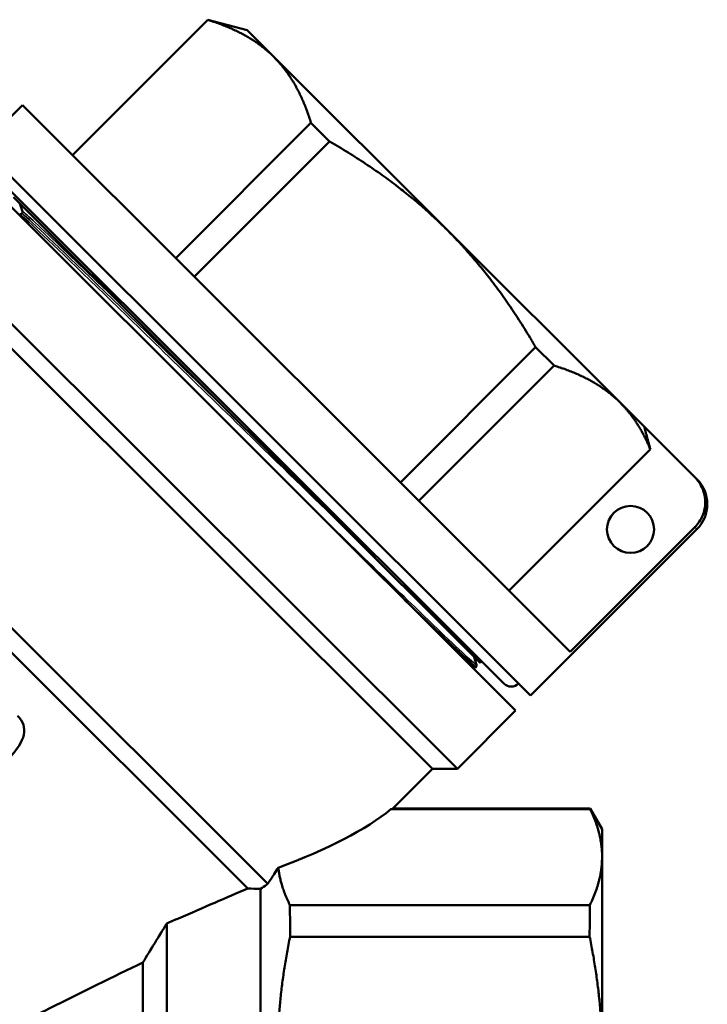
# Model space of a CAD drawing. Header units: millimetres. Extents: x 33 to 194, y 73 to 246.
# Tile 9 of 10: x 74 to 104, y 205 to 246. Entities that reach past the tile are written whole.
import ezdxf

# ---------------------------------------------------------------- set-up
doc = ezdxf.new("R2010")
doc.units = ezdxf.units.MM
doc.layers.add('Видимые тонкие (ГОСТ)', color=7, linetype='Continuous', lineweight=35)
doc.layers.add('Видимый контур (ГОСТ)', color=7, linetype='Continuous', lineweight=50)

msp = doc.modelspace()

# ---------------------------------------------------------------- linework, layer by layer
at = {"layer": 'Видимые тонкие (ГОСТ)'}
msp.add_line((103.183, 224.842), (103.097, 224.928), dxfattribs=at)
for points, knots in [([(74.426, 238.222), (74.443, 238.217), (74.506, 238.167), (74.615, 238.071), (75.064, 237.676), (76.294, 236.499), (78.033, 234.815), (79.777, 233.126), (82.017, 230.941), (84.247, 228.766), (85.702, 227.348), (87.148, 225.938), (88.439, 224.683)], [39.292899, 39.292899, 39.292899, 39.292899, 39.46323, 39.46323, 39.46323, 40.163271, 40.163271, 40.163271, 40.865438, 40.865438, 40.865438, 41.323625, 41.323625, 41.323625, 41.323625]), ([(74.518, 238.242), (74.535, 238.256), (74.797, 238.024), (75.301, 237.551), (76.185, 236.721), (77.803, 235.157), (79.79, 233.225), (80.999, 232.05), (82.338, 230.744), (83.689, 229.427)], [39.269908, 39.269908, 39.269908, 39.269908, 39.670695, 39.670695, 39.670695, 40.373221, 40.373221, 40.373221, 40.800545, 40.800545, 40.800545, 40.800545]), ([(74.538, 238.335), (74.523, 238.393), (75.024, 237.936), (75.983, 237.021), (76.751, 236.288), (77.805, 235.27), (79.038, 234.073)], [39.246918, 39.246918, 39.246918, 39.246918, 39.819279, 39.819279, 39.819279, 40.277466, 40.277466, 40.277466, 40.277466]), ([(86.64, 225.966), (86.721, 225.886), (86.802, 225.807), (86.883, 225.728), (89.078, 223.588), (91.009, 221.712), (92.248, 220.526), (93.289, 219.529), (93.836, 219.027), (93.821, 219.086)], [41.13162, 41.13162, 41.13162, 41.13162, 41.157151, 41.157151, 41.157151, 41.850807, 41.850807, 41.850807, 42.433436, 42.433436, 42.433436, 42.433436]), ([(93.424, 219.189), (93.444, 219.171), (93.463, 219.154), (93.481, 219.138), (93.606, 219.026), (93.677, 218.969), (93.696, 218.964)], [35.9008701, 35.9008701, 35.9008701, 35.9008701, 35.9264015, 35.9264015, 35.9264015, 36.1063801, 36.1063801, 36.1063801, 36.1063801])]:
    msp.add_open_spline(points, degree=3, knots=knots, dxfattribs=at)
at = {"layer": 'Видимый контур (ГОСТ)'}
for p, q in [((76.66, 240.739), (82.405, 246.491)), ((76.671, 240.728), (82.416, 246.48)), ((82.405, 246.491), (82.416, 246.48)), ((84.078, 246.044), (82.405, 246.491)), ((85.216, 244.908), (84.078, 246.044)), ((92.569, 237.563), (85.216, 244.908)), ((72.771, 241.09), (74.537, 242.859)), ((97.799, 219.624), (74.537, 242.859)), ((81.046, 236.358), (86.792, 242.11)), ((86.792, 242.11), (87.581, 241.321)), ((96.119, 217.77), (72.771, 241.09)), ((81.836, 235.569), (87.581, 241.321)), ((72.135, 240.454), (95.483, 217.133)), ((73.285, 239.959), (94.987, 218.283)), ((93.971, 219.157), (74.161, 238.944)), ((74.536, 238.338), (74.429, 238.677)), ((69.661, 237.977), (93.009, 214.656)), ((99.921, 230.219), (92.569, 237.563)), ((69.661, 236.916), (91.948, 214.655)), ((90.587, 226.828), (96.332, 232.58)), ((96.332, 232.58), (97.121, 231.792)), ((91.376, 226.04), (97.121, 231.792)), ((63.733, 230.981), (84.961, 209.778)), ((100.94, 229.202), (99.921, 230.219)), ((63.733, 229.92), (84.104, 209.573)), ((103.087, 227.058), (100.94, 229.202)), ((95.198, 222.223), (101.205, 228.237)), ((103.087, 227.058), (103.181, 226.963)), ((96.119, 217.77), (103.183, 224.842)), ((97.799, 219.624), (103.097, 224.928)), ((93.72, 219.407), (93.822, 219.084)), ((93.971, 219.157), (94.041, 219.227)), ((93.699, 218.961), (93.631, 218.982)), ((93.803, 218.989), (93.794, 218.98)), ((95.483, 217.133), (93.009, 214.656)), ((91.948, 214.655), (90.27, 212.975)), ((91.948, 214.655), (93.009, 214.656)), ((90.27, 212.975), (98.649, 212.975)), ((98.649, 212.942), (98.649, 212.975)), ((99.154, 212.101), (98.649, 212.975)), ((90.187, 212.942), (98.649, 212.942)), ((99.154, 210.921), (99.154, 212.101)), ((99.154, 202.533), (99.154, 210.921)), ((84.654, 209.559), (84.654, 182.351)), ((85.899, 208.864), (98.631, 208.864)), ((80.665, 208.089), (80.665, 182.351)), ((85.905, 207.528), (98.625, 207.528)), ((79.654, 206.434), (79.654, 184.101))]:
    msp.add_line(p, q, dxfattribs=at)
msp.add_circle((100.362, 224.832), 1, dxfattribs=at)
for centre, radius, start, end in [((102.121, 225.902), 1.5, 315.0337, 45.0337), ((95.295, 218.592), 0.437, 225.0337, 315.0337)]:
    msp.add_arc(centre, radius, start, end, dxfattribs=at)
msp.add_ellipse((68.412, 213.378), major_axis=(-23.189, -1.975), ratio=0.268131, start_param=2.370023, end_param=2.767043, dxfattribs=at)
for points, weights in [([(85.216, 244.908), (84.186, 245.936), (82.416, 246.48)], [1, 1.03194715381, 1.00227287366]), ([(86.792, 242.11), (86.245, 243.879), (85.216, 244.908)], [1.00227287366, 1.03194715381, 1]), ([(92.569, 237.563), (90.509, 239.62), (87.581, 241.321)], [1, 1.03194715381, 1.00227287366]), ([(96.332, 232.58), (94.628, 235.507), (92.569, 237.563)], [1.00227287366, 1.03194715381, 1]), ([(99.921, 230.219), (98.892, 231.248), (97.121, 231.792)], [1, 1.03194715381, 1.00227287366]), ([(101.205, 228.237), (100.71, 229.431), (99.921, 230.219)], [1.01295475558, 1.02429310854, 1]), ([(101.205, 228.237), (101.068, 228.736), (100.94, 229.202)], [1.00086249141, 1.00104378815, 1]), ([(99.154, 210.921), (99.154, 211.904), (98.649, 212.942)], [1, 1.03173325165, 1.03526628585]), ([(98.631, 208.864), (99.154, 209.922), (99.154, 210.921)], [1.03538298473, 1.03229735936, 1]), ([(85.403, 210.459), (85.494, 209.683), (85.899, 208.864)], [1.15779028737, 1.15194192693, 1.1266261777]), ([(85.905, 207.528), (84.857, 202.437), (85.95, 197.322)], [1.12626511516, 1.19417417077, 1.12352117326]), ([(99.154, 202.533), (99.154, 204.959), (98.625, 207.528)], [1, 1.03247972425, 1.03541689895])]:
    msp.add_rational_spline(points, weights, degree=2, dxfattribs=at)
for points, knots in [([(74.423, 238.225), (74.428, 238.223), (74.436, 238.221), (74.458, 238.221), (74.468, 238.222), (74.49, 238.231), (74.503, 238.238), (74.513, 238.248)], [0, 0, 0, 0, 0.01566355, 0.01566355, 0.02386388, 0.02386388, 0.03237132, 0.03237132, 0.03237132, 0.03237132]), ([(74.513, 238.248), (74.527, 238.262), (74.535, 238.281), (74.54, 238.307), (74.54, 238.317), (74.538, 238.33), (74.537, 238.334), (74.536, 238.338)], [0, 0, 0, 0, 0.01190783, 0.01190783, 0.02239549, 0.02239549, 0.03235735, 0.03235735, 0.03235735, 0.03235735]), ([(103.087, 227.058), (103.219, 226.925), (103.344, 226.739), (103.488, 226.394), (103.532, 226.175), (103.534, 225.803), (103.491, 225.585), (103.35, 225.243), (103.227, 225.058), (103.097, 224.928)], [0.6695493, 0.6695493, 0.6695493, 0.6695493, 0.7257227, 0.7257227, 0.7816123, 0.7816123, 0.8372195, 0.8372195, 0.8926162, 0.8926162, 0.8926162, 0.8926162]), ([(93.802, 218.99), (93.776, 218.972), (93.174, 219.529), (92.075, 220.583), (91.693, 220.949), (91.252, 221.374), (90.763, 221.847)], [-42.4121838, -42.4121838, -42.4121838, -42.4121838, -41.8237974, -41.8237974, -41.8237974, -41.6193689, -41.6193689, -41.6193689, -41.6193689]), ([(91.287, 221.324), (91.291, 221.32), (91.295, 221.316), (91.299, 221.312), (92.823, 219.842), (93.718, 219), (93.79, 218.98), (93.792, 218.979), (93.794, 218.979), (93.794, 218.98)], [35.4131209, 35.4131209, 35.4131209, 35.4131209, 35.4150441, 35.4150441, 35.4150441, 36.108192, 36.108192, 36.108192, 36.1283155, 36.1283155, 36.1283155, 36.1283155]), ([(93.794, 218.98), (93.779, 218.967), (93.761, 218.96), (93.733, 218.955), (93.723, 218.956), (93.708, 218.958), (93.703, 218.959), (93.699, 218.961)], [0, 0, 0, 0, 0.01166098, 0.01166098, 0.02243832, 0.02243832, 0.03153667, 0.03153667, 0.03153667, 0.03153667]), ([(93.822, 219.084), (93.825, 219.077), (93.828, 219.067), (93.827, 219.044), (93.826, 219.034), (93.819, 219.012), (93.813, 218.999), (93.803, 218.989)], [0, 0, 0, 0, 0.01532623, 0.01532623, 0.02330143, 0.02330143, 0.03155351, 0.03155351, 0.03155351, 0.03155351]), ([(74.325, 216.914), (74.573, 216.676), (74.662, 216.407), (74.595, 216.106), (74.529, 215.805), (74.311, 215.463), (73.944, 215.081)], [0, 0, 0, 0, 1, 1, 1, 2, 2, 2, 2]), ([(85.403, 210.459), (85.344, 210.367), (85.285, 210.276), (85.139, 210.051), (85.051, 209.915), (84.961, 209.778)], [1.23797798, 1.23797798, 1.23797798, 1.23797798, 1.27306294, 1.27306294, 1.32548509, 1.32548509, 1.32548509, 1.32548509]), ([(84.961, 209.778), (84.942, 209.764), (84.922, 209.75), (84.818, 209.675), (84.735, 209.616), (84.654, 209.559)], [2.12884106, 2.12884106, 2.12884106, 2.12884106, 2.14529577, 2.14529577, 2.21788021, 2.21788021, 2.21788021, 2.21788021]), ([(84.104, 209.573), (83.223, 209.195), (82.228, 208.766), (80.999, 208.234), (80.833, 208.162), (80.665, 208.089)], [2.8804228, 2.8804228, 2.8804228, 2.8804228, 3.2610276, 3.2610276, 3.3200884, 3.3200884, 3.3200884, 3.3200884]), ([(85.899, 208.864), (85.9, 208.649), (85.901, 208.429), (85.903, 207.988), (85.904, 207.762), (85.905, 207.528)], [6.1108533, 6.1108533, 6.1108533, 6.1108533, 6.2064458, 6.2064458, 6.2991951, 6.2991951, 6.2991951, 6.2991951]), ([(98.625, 207.528), (98.626, 207.762), (98.627, 207.988), (98.629, 208.429), (98.63, 208.649), (98.631, 208.864)], [3.6454017, 3.6454017, 3.6454017, 3.6454017, 3.7381511, 3.7381511, 3.8337435, 3.8337435, 3.8337435, 3.8337435]), ([(79.654, 206.434), (78.411, 205.836), (77.067, 205.178), (74.848, 204.053), (74.004, 203.616), (73.154, 203.163)], [3.9068068, 3.9068068, 3.9068068, 3.9068068, 4.3791352, 4.3791352, 4.6600664, 4.6600664, 4.6600664, 4.6600664])]:
    msp.add_open_spline(points, degree=3, knots=knots, dxfattribs=at)
for points in [[(90.27, 212.975), (90.27, 212.975), (90.242, 212.964), (90.187, 212.942)], [(84.654, 209.559), (84.471, 209.564), (84.287, 209.568), (84.104, 209.573)], [(80.665, 208.089), (80.327, 207.531), (79.989, 206.978), (79.654, 206.434)]]:
    msp.add_open_spline(points, degree=3, dxfattribs=at)

doc.saveas('drawing.dxf')
